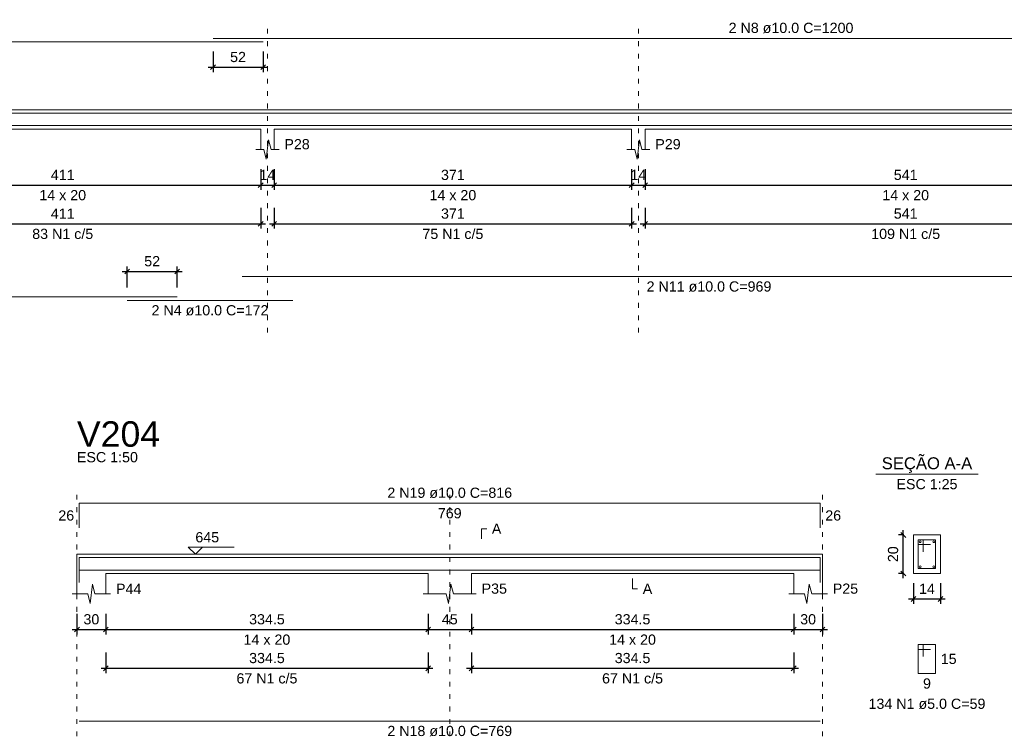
# Model space of a CAD drawing. Header units: millimetres. Extents: x 10906 to 25863, y 1966 to 4861.
# Tile 136 of 163: x 11899 to 11920, y 2949 to 2964. Entities that reach past the tile are written whole.
import ezdxf

# ---------------------------------------------------------------- set-up
doc = ezdxf.new("R2010")
doc.units = ezdxf.units.MM
doc.linetypes.add('DOT2', pattern=[3.175, 0, -3.175])
for name, color, linetype, lineweight in [('Descrição da armadura', 7, 'Continuous', 5), ('DT-Barras na forma', 40, 'Continuous', 5), ('DT-Barras no corte', 5, 'Continuous', 5), ('DT-Barras rebatidas', 40, 'Continuous', 5), ('DT-Cotas', 4, 'Continuous', 5), ('DT-Forma', 5, 'Continuous', 5), ('DT-Pontilhado', 7, 'DOT2', 5), ('DT-Textos', 7, 'Continuous', 5), ('DT-Título', 7, 'Continuous', 20), ('Textos armaduras', 7, 'Continuous', 5)]:
    doc.layers.add(name, color=color, linetype=linetype, lineweight=lineweight)
doc.styles.add('Arial', font='arial.ttf')
doc.styles.get("Standard").update_dxf_attribs({"font": 'arial.ttf'})
doc.dimstyles.new('UM_25.000000', dxfattribs={"dimtxt": 0.18, "dimasz": 0.1, "dimexe": 0.1, "dimexo": 0.2, "dimgap": 0, "dimtad": 1, "dimtih": 1, "dimtoh": 1, "dimdec": 1, "dimlfac": 25, "dimzin": 0, "dimdsep": 46, "dimtxsty": 'Standard', "dimcen": 0.09, "dimdle": 0.1, "dimclrd": 256, "dimclre": 256, "dimclrt": 7, "dimadec": 1, "dimazin": 2, "dimtfac": 1, "dimtdec": 1, "dimtofl": 0, "dimtmove": 0, "dimatfit": 3, "dimfxl": 1, "dimtolj": 1, "dimarcsym": 0})
doc.dimstyles.new('UM_50.000000', dxfattribs={"dimtxt": 0.18, "dimasz": 0.2, "dimexe": 0.2, "dimexo": 0.5, "dimgap": 0, "dimtad": 1, "dimtih": 1, "dimtoh": 1, "dimlfac": 50, "dimzin": 0, "dimdsep": 46, "dimtxsty": 'Standard', "dimcen": 0.09, "dimdle": 0.2, "dimclrd": 256, "dimclre": 256, "dimclrt": 7, "dimazin": 0, "dimtfac": 1, "dimtofl": 0, "dimtmove": 0, "dimatfit": 3, "dimfxl": 1, "dimtolj": 1, "dimtzin": 0, "dimarcsym": 0})

# ---------------------------------------------------------------- blocks, each defined once
blk = doc.blocks.new('_Oblique')
at = {"color": 0, "linetype": 'ByBlock', "lineweight": -2}
blk.add_line((-0.5, -0.5), (0.5, 0.5), dxfattribs=at)
blk = doc.blocks.new('*D883')
at = {"layer": 'Defpoints', "color": 0, "transparency": 16777216}
for p in [(11900.281, 2952.174), (11900.881, 2952.174), (11900.881, 2951.645)]:
    blk.add_point(p, dxfattribs=at)
at = {"layer": 'DT-Cotas', "lineweight": -2, "transparency": 16777216}
for p, q in [((11900.281, 2951.974), (11900.281, 2951.545)), ((11900.881, 2951.974), (11900.881, 2951.545)), ((11900.181, 2951.645), (11900.981, 2951.645))]:
    blk.add_line(p, q, dxfattribs=at)
at = {"layer": 'DT-Cotas', "lineweight": -2, "transparency": 16777216, "xscale": 0.1, "yscale": 0.1, "zscale": 0.1, "rotation": 180}
blk.add_blockref('_Oblique', (11900.281, 2951.645), dxfattribs=at)
at = {"layer": 'DT-Cotas', "lineweight": -2, "transparency": 16777216, "xscale": 0.1, "yscale": 0.1, "zscale": 0.1}
blk.add_blockref('_Oblique', (11900.881, 2951.645), dxfattribs=at)
at = {"layer": 'DT-Cotas', "color": 7, "transparency": 16777216, "insert": (11900.581, 2951.857), "char_height": 0.2118, "attachment_point": 5, "rotation": 0.0057, "style": 'Arial'}
blk.add_mtext('\\A1;30', dxfattribs=at)
blk = doc.blocks.new('*D859')
at = {"layer": 'Defpoints', "color": 0, "transparency": 16777216}
for p in [(11900.881, 2952.174), (11907.571, 2952.174), (11907.571, 2951.645)]:
    blk.add_point(p, dxfattribs=at)
at = {"layer": 'DT-Cotas', "lineweight": -2, "transparency": 16777216}
for p, q in [((11900.881, 2951.974), (11900.881, 2951.545)), ((11907.571, 2951.974), (11907.571, 2951.545)), ((11900.781, 2951.645), (11907.671, 2951.645))]:
    blk.add_line(p, q, dxfattribs=at)
at = {"layer": 'DT-Cotas', "lineweight": -2, "transparency": 16777216, "xscale": 0.1, "yscale": 0.1, "zscale": 0.1, "rotation": 180}
blk.add_blockref('_Oblique', (11900.881, 2951.645), dxfattribs=at)
at = {"layer": 'DT-Cotas', "lineweight": -2, "transparency": 16777216, "xscale": 0.1, "yscale": 0.1, "zscale": 0.1}
blk.add_blockref('_Oblique', (11907.571, 2951.645), dxfattribs=at)
at = {"layer": 'DT-Cotas', "color": 7, "transparency": 16777216, "insert": (11904.226, 2951.857), "char_height": 0.2118, "attachment_point": 5, "rotation": 0.0057, "style": 'Arial'}
blk.add_mtext('\\A1;334.5', dxfattribs=at)
blk = doc.blocks.new('*D860')
at = {"layer": 'Defpoints', "color": 0, "transparency": 16777216}
for p in [(11907.571, 2952.174), (11908.471, 2952.174), (11908.471, 2951.645)]:
    blk.add_point(p, dxfattribs=at)
at = {"layer": 'DT-Cotas', "lineweight": -2, "transparency": 16777216}
for p, q in [((11907.571, 2951.974), (11907.571, 2951.545)), ((11908.471, 2951.974), (11908.471, 2951.545)), ((11907.471, 2951.645), (11908.571, 2951.645))]:
    blk.add_line(p, q, dxfattribs=at)
at = {"layer": 'DT-Cotas', "lineweight": -2, "transparency": 16777216, "xscale": 0.1, "yscale": 0.1, "zscale": 0.1, "rotation": 180}
blk.add_blockref('_Oblique', (11907.571, 2951.645), dxfattribs=at)
at = {"layer": 'DT-Cotas', "lineweight": -2, "transparency": 16777216, "xscale": 0.1, "yscale": 0.1, "zscale": 0.1}
blk.add_blockref('_Oblique', (11908.471, 2951.645), dxfattribs=at)
at = {"layer": 'DT-Cotas', "color": 7, "transparency": 16777216, "insert": (11908.021, 2951.857), "char_height": 0.2118, "attachment_point": 5, "rotation": 0.0057, "style": 'Arial'}
blk.add_mtext('\\A1;45', dxfattribs=at)
blk = doc.blocks.new('*D861')
at = {"layer": 'Defpoints', "color": 0, "transparency": 16777216}
for p in [(11908.471, 2952.174), (11915.161, 2952.174), (11915.161, 2951.645)]:
    blk.add_point(p, dxfattribs=at)
at = {"layer": 'DT-Cotas', "lineweight": -2, "transparency": 16777216}
for p, q in [((11908.471, 2951.974), (11908.471, 2951.545)), ((11915.161, 2951.974), (11915.161, 2951.545)), ((11908.371, 2951.645), (11915.261, 2951.645))]:
    blk.add_line(p, q, dxfattribs=at)
at = {"layer": 'DT-Cotas', "lineweight": -2, "transparency": 16777216, "xscale": 0.1, "yscale": 0.1, "zscale": 0.1, "rotation": 180}
blk.add_blockref('_Oblique', (11908.471, 2951.645), dxfattribs=at)
at = {"layer": 'DT-Cotas', "lineweight": -2, "transparency": 16777216, "xscale": 0.1, "yscale": 0.1, "zscale": 0.1}
blk.add_blockref('_Oblique', (11915.161, 2951.645), dxfattribs=at)
at = {"layer": 'DT-Cotas', "color": 7, "transparency": 16777216, "insert": (11911.816, 2951.857), "char_height": 0.2118, "attachment_point": 5, "rotation": 0.0057, "style": 'Arial'}
blk.add_mtext('\\A1;334.5', dxfattribs=at)
blk = doc.blocks.new('*D862')
at = {"layer": 'Defpoints', "color": 0, "transparency": 16777216}
for p in [(11915.161, 2952.174), (11915.761, 2952.174), (11915.761, 2951.645)]:
    blk.add_point(p, dxfattribs=at)
at = {"layer": 'DT-Cotas', "lineweight": -2, "transparency": 16777216}
for p, q in [((11915.161, 2951.974), (11915.161, 2951.545)), ((11915.761, 2951.974), (11915.761, 2951.545)), ((11915.061, 2951.645), (11915.861, 2951.645))]:
    blk.add_line(p, q, dxfattribs=at)
at = {"layer": 'DT-Cotas', "lineweight": -2, "transparency": 16777216, "xscale": 0.1, "yscale": 0.1, "zscale": 0.1, "rotation": 180}
blk.add_blockref('_Oblique', (11915.161, 2951.645), dxfattribs=at)
at = {"layer": 'DT-Cotas', "lineweight": -2, "transparency": 16777216, "xscale": 0.1, "yscale": 0.1, "zscale": 0.1}
blk.add_blockref('_Oblique', (11915.761, 2951.645), dxfattribs=at)
at = {"layer": 'DT-Cotas', "color": 7, "transparency": 16777216, "insert": (11915.461, 2951.857), "char_height": 0.2118, "attachment_point": 5, "rotation": 0.0057, "style": 'Arial'}
blk.add_mtext('\\A1;30', dxfattribs=at)
blk = doc.blocks.new('*D863')
at = {"layer": 'Defpoints', "color": 0, "transparency": 16777216}
for p in [(11900.881, 2951.37), (11907.571, 2951.37), (11907.571, 2950.84)]:
    blk.add_point(p, dxfattribs=at)
at = {"layer": 'DT-Cotas', "lineweight": -2, "transparency": 16777216}
for p, q in [((11900.881, 2951.17), (11900.881, 2950.74)), ((11907.571, 2951.17), (11907.571, 2950.74)), ((11900.781, 2950.84), (11907.671, 2950.84))]:
    blk.add_line(p, q, dxfattribs=at)
at = {"layer": 'DT-Cotas', "lineweight": -2, "transparency": 16777216, "xscale": 0.1, "yscale": 0.1, "zscale": 0.1, "rotation": 180}
blk.add_blockref('_Oblique', (11900.881, 2950.84), dxfattribs=at)
at = {"layer": 'DT-Cotas', "lineweight": -2, "transparency": 16777216, "xscale": 0.1, "yscale": 0.1, "zscale": 0.1}
blk.add_blockref('_Oblique', (11907.571, 2950.84), dxfattribs=at)
at = {"layer": 'DT-Cotas', "color": 7, "transparency": 16777216, "insert": (11904.226, 2951.052), "char_height": 0.2118, "attachment_point": 5, "rotation": 0.0057, "style": 'Arial'}
blk.add_mtext('\\A1;334.5', dxfattribs=at)
blk = doc.blocks.new('*D864')
at = {"layer": 'Defpoints', "color": 0, "transparency": 16777216}
for p in [(11908.471, 2951.37), (11915.161, 2951.37), (11915.161, 2950.84)]:
    blk.add_point(p, dxfattribs=at)
at = {"layer": 'DT-Cotas', "lineweight": -2, "transparency": 16777216}
for p, q in [((11908.471, 2951.17), (11908.471, 2950.74)), ((11915.161, 2951.17), (11915.161, 2950.74)), ((11908.371, 2950.84), (11915.261, 2950.84))]:
    blk.add_line(p, q, dxfattribs=at)
at = {"layer": 'DT-Cotas', "lineweight": -2, "transparency": 16777216, "xscale": 0.1, "yscale": 0.1, "zscale": 0.1, "rotation": 180}
blk.add_blockref('_Oblique', (11908.471, 2950.84), dxfattribs=at)
at = {"layer": 'DT-Cotas', "lineweight": -2, "transparency": 16777216, "xscale": 0.1, "yscale": 0.1, "zscale": 0.1}
blk.add_blockref('_Oblique', (11915.161, 2950.84), dxfattribs=at)
at = {"layer": 'DT-Cotas', "color": 7, "transparency": 16777216, "insert": (11911.816, 2951.052), "char_height": 0.2118, "attachment_point": 5, "rotation": 0.0057, "style": 'Arial'}
blk.add_mtext('\\A1;334.5', dxfattribs=at)
blk = doc.blocks.new('*D865')
at = {"layer": 'Defpoints', "color": 0, "transparency": 16777216}
for p in [(11917.437, 2953.61), (11917.648, 2953.61), (11917.648, 2952.81)]:
    blk.add_point(p, dxfattribs=at)
at = {"layer": 'DT-Cotas', "lineweight": -2, "transparency": 16777216}
for p, q in [((11917.437, 2952.71), (11917.437, 2953.71)), ((11917.448, 2953.61), (11917.337, 2953.61)), ((11917.448, 2952.81), (11917.337, 2952.81))]:
    blk.add_line(p, q, dxfattribs=at)
at = {"layer": 'DT-Cotas', "lineweight": -2, "transparency": 16777216, "xscale": 0.1, "yscale": 0.1, "zscale": 0.1}
for p, rotation in [((11917.437, 2953.61), 90), ((11917.437, 2952.81), 270)]:
    blk.add_blockref('_Oblique', p, dxfattribs=dict(at, rotation=rotation))
at = {"layer": 'DT-Cotas', "color": 7, "transparency": 16777216, "insert": (11917.225, 2953.21), "char_height": 0.2118, "attachment_point": 5, "rotation": 90, "style": 'Arial'}
blk.add_mtext('\\A1;20', dxfattribs=at)
blk = doc.blocks.new('*D866')
at = {"layer": 'Defpoints', "color": 0, "transparency": 16777216}
for p in [(11917.648, 2952.81), (11918.208, 2952.81), (11918.208, 2952.28)]:
    blk.add_point(p, dxfattribs=at)
at = {"layer": 'DT-Cotas', "lineweight": -2, "transparency": 16777216}
for p, q in [((11917.648, 2952.61), (11917.648, 2952.18)), ((11918.208, 2952.61), (11918.208, 2952.18)), ((11917.548, 2952.28), (11918.308, 2952.28))]:
    blk.add_line(p, q, dxfattribs=at)
at = {"layer": 'DT-Cotas', "lineweight": -2, "transparency": 16777216, "xscale": 0.1, "yscale": 0.1, "zscale": 0.1, "rotation": 180}
blk.add_blockref('_Oblique', (11917.648, 2952.28), dxfattribs=at)
at = {"layer": 'DT-Cotas', "lineweight": -2, "transparency": 16777216, "xscale": 0.1, "yscale": 0.1, "zscale": 0.1}
blk.add_blockref('_Oblique', (11918.208, 2952.28), dxfattribs=at)
at = {"layer": 'DT-Cotas', "color": 7, "transparency": 16777216, "insert": (11917.928, 2952.492), "char_height": 0.2118, "attachment_point": 5, "rotation": 0.0057, "style": 'Arial'}
blk.add_mtext('\\A1;14', dxfattribs=at)
blk = doc.blocks.new('*D931')
at = {"layer": 'Defpoints', "color": 0, "transparency": 16777216}
for p in [(11895.876, 2961.406), (11904.096, 2961.406), (11904.096, 2960.877)]:
    blk.add_point(p, dxfattribs=at)
at = {"layer": 'DT-Cotas', "lineweight": -2, "transparency": 16777216}
for p, q in [((11895.876, 2961.206), (11895.876, 2960.777)), ((11904.096, 2961.206), (11904.096, 2960.777)), ((11895.776, 2960.877), (11904.196, 2960.877))]:
    blk.add_line(p, q, dxfattribs=at)
at = {"layer": 'DT-Cotas', "lineweight": -2, "transparency": 16777216, "xscale": 0.1, "yscale": 0.1, "zscale": 0.1, "rotation": 180}
blk.add_blockref('_Oblique', (11895.876, 2960.877), dxfattribs=at)
at = {"layer": 'DT-Cotas', "lineweight": -2, "transparency": 16777216, "xscale": 0.1, "yscale": 0.1, "zscale": 0.1}
blk.add_blockref('_Oblique', (11904.096, 2960.877), dxfattribs=at)
at = {"layer": 'DT-Cotas', "color": 7, "transparency": 16777216, "insert": (11899.986, 2961.088), "char_height": 0.2118, "attachment_point": 5, "rotation": 0.0057, "style": 'Arial'}
blk.add_mtext('\\A1;411', dxfattribs=at)
blk = doc.blocks.new('*D932')
at = {"layer": 'Defpoints', "color": 0, "transparency": 16777216}
for p in [(11904.096, 2961.406), (11904.376, 2961.406), (11904.376, 2960.877)]:
    blk.add_point(p, dxfattribs=at)
at = {"layer": 'DT-Cotas', "lineweight": -2, "transparency": 16777216}
for p, q in [((11904.096, 2961.206), (11904.096, 2960.777)), ((11904.376, 2961.206), (11904.376, 2960.777)), ((11903.996, 2960.877), (11904.476, 2960.877))]:
    blk.add_line(p, q, dxfattribs=at)
at = {"layer": 'DT-Cotas', "lineweight": -2, "transparency": 16777216, "xscale": 0.1, "yscale": 0.1, "zscale": 0.1, "rotation": 180}
blk.add_blockref('_Oblique', (11904.096, 2960.877), dxfattribs=at)
at = {"layer": 'DT-Cotas', "lineweight": -2, "transparency": 16777216, "xscale": 0.1, "yscale": 0.1, "zscale": 0.1}
blk.add_blockref('_Oblique', (11904.376, 2960.877), dxfattribs=at)
at = {"layer": 'DT-Cotas', "color": 7, "transparency": 16777216, "insert": (11904.236, 2961.088), "char_height": 0.2118, "attachment_point": 5, "rotation": 0.0057, "style": 'Arial'}
blk.add_mtext('\\A1;14', dxfattribs=at)
blk = doc.blocks.new('*D933')
at = {"layer": 'Defpoints', "color": 0, "transparency": 16777216}
for p in [(11904.376, 2961.406), (11911.796, 2961.406), (11911.796, 2960.877)]:
    blk.add_point(p, dxfattribs=at)
at = {"layer": 'DT-Cotas', "lineweight": -2, "transparency": 16777216}
for p, q in [((11904.376, 2961.206), (11904.376, 2960.777)), ((11911.796, 2961.206), (11911.796, 2960.777)), ((11904.276, 2960.877), (11911.896, 2960.877))]:
    blk.add_line(p, q, dxfattribs=at)
at = {"layer": 'DT-Cotas', "lineweight": -2, "transparency": 16777216, "xscale": 0.1, "yscale": 0.1, "zscale": 0.1, "rotation": 180}
blk.add_blockref('_Oblique', (11904.376, 2960.877), dxfattribs=at)
at = {"layer": 'DT-Cotas', "lineweight": -2, "transparency": 16777216, "xscale": 0.1, "yscale": 0.1, "zscale": 0.1}
blk.add_blockref('_Oblique', (11911.796, 2960.877), dxfattribs=at)
at = {"layer": 'DT-Cotas', "color": 7, "transparency": 16777216, "insert": (11908.086, 2961.088), "char_height": 0.2118, "attachment_point": 5, "rotation": 0.0057, "style": 'Arial'}
blk.add_mtext('\\A1;371', dxfattribs=at)
blk = doc.blocks.new('*D934')
at = {"layer": 'Defpoints', "color": 0, "transparency": 16777216}
for p in [(11911.796, 2961.406), (11912.076, 2961.406), (11912.076, 2960.877)]:
    blk.add_point(p, dxfattribs=at)
at = {"layer": 'DT-Cotas', "lineweight": -2, "transparency": 16777216}
for p, q in [((11911.796, 2961.206), (11911.796, 2960.777)), ((11912.076, 2961.206), (11912.076, 2960.777)), ((11911.696, 2960.877), (11912.176, 2960.877))]:
    blk.add_line(p, q, dxfattribs=at)
at = {"layer": 'DT-Cotas', "lineweight": -2, "transparency": 16777216, "xscale": 0.1, "yscale": 0.1, "zscale": 0.1, "rotation": 180}
blk.add_blockref('_Oblique', (11911.796, 2960.877), dxfattribs=at)
at = {"layer": 'DT-Cotas', "lineweight": -2, "transparency": 16777216, "xscale": 0.1, "yscale": 0.1, "zscale": 0.1}
blk.add_blockref('_Oblique', (11912.076, 2960.877), dxfattribs=at)
at = {"layer": 'DT-Cotas', "color": 7, "transparency": 16777216, "insert": (11911.936, 2961.088), "char_height": 0.2118, "attachment_point": 5, "rotation": 0.0057, "style": 'Arial'}
blk.add_mtext('\\A1;14', dxfattribs=at)
blk = doc.blocks.new('*D935')
at = {"layer": 'Defpoints', "color": 0, "transparency": 16777216}
for p in [(11912.076, 2961.406), (11922.896, 2961.406), (11922.896, 2960.877)]:
    blk.add_point(p, dxfattribs=at)
at = {"layer": 'DT-Cotas', "lineweight": -2, "transparency": 16777216}
for p, q in [((11912.076, 2961.206), (11912.076, 2960.777)), ((11922.896, 2961.206), (11922.896, 2960.777)), ((11911.976, 2960.877), (11922.996, 2960.877))]:
    blk.add_line(p, q, dxfattribs=at)
at = {"layer": 'DT-Cotas', "lineweight": -2, "transparency": 16777216, "xscale": 0.1, "yscale": 0.1, "zscale": 0.1, "rotation": 180}
blk.add_blockref('_Oblique', (11912.076, 2960.877), dxfattribs=at)
at = {"layer": 'DT-Cotas', "lineweight": -2, "transparency": 16777216, "xscale": 0.1, "yscale": 0.1, "zscale": 0.1}
blk.add_blockref('_Oblique', (11922.896, 2960.877), dxfattribs=at)
at = {"layer": 'DT-Cotas', "color": 7, "transparency": 16777216, "insert": (11917.486, 2961.088), "char_height": 0.2118, "attachment_point": 5, "rotation": 0.0057, "style": 'Arial'}
blk.add_mtext('\\A1;541', dxfattribs=at)
blk = doc.blocks.new('*D947')
at = {"layer": 'Defpoints', "color": 0, "transparency": 16777216}
for p in [(11895.876, 2960.601), (11904.096, 2960.601), (11904.096, 2960.072)]:
    blk.add_point(p, dxfattribs=at)
at = {"layer": 'DT-Cotas', "lineweight": -2, "transparency": 16777216}
for p, q in [((11895.876, 2960.401), (11895.876, 2959.972)), ((11904.096, 2960.401), (11904.096, 2959.972)), ((11895.776, 2960.072), (11904.196, 2960.072))]:
    blk.add_line(p, q, dxfattribs=at)
at = {"layer": 'DT-Cotas', "lineweight": -2, "transparency": 16777216, "xscale": 0.1, "yscale": 0.1, "zscale": 0.1, "rotation": 180}
blk.add_blockref('_Oblique', (11895.876, 2960.072), dxfattribs=at)
at = {"layer": 'DT-Cotas', "lineweight": -2, "transparency": 16777216, "xscale": 0.1, "yscale": 0.1, "zscale": 0.1}
blk.add_blockref('_Oblique', (11904.096, 2960.072), dxfattribs=at)
at = {"layer": 'DT-Cotas', "color": 7, "transparency": 16777216, "insert": (11899.986, 2960.284), "char_height": 0.2118, "attachment_point": 5, "rotation": 0.0057, "style": 'Arial'}
blk.add_mtext('\\A1;411', dxfattribs=at)
blk = doc.blocks.new('*D948')
at = {"layer": 'Defpoints', "color": 0, "transparency": 16777216}
for p in [(11904.376, 2960.601), (11911.796, 2960.601), (11911.796, 2960.072)]:
    blk.add_point(p, dxfattribs=at)
at = {"layer": 'DT-Cotas', "lineweight": -2, "transparency": 16777216}
for p, q in [((11904.376, 2960.401), (11904.376, 2959.972)), ((11911.796, 2960.401), (11911.796, 2959.972)), ((11904.276, 2960.072), (11911.896, 2960.072))]:
    blk.add_line(p, q, dxfattribs=at)
at = {"layer": 'DT-Cotas', "lineweight": -2, "transparency": 16777216, "xscale": 0.1, "yscale": 0.1, "zscale": 0.1, "rotation": 180}
blk.add_blockref('_Oblique', (11904.376, 2960.072), dxfattribs=at)
at = {"layer": 'DT-Cotas', "lineweight": -2, "transparency": 16777216, "xscale": 0.1, "yscale": 0.1, "zscale": 0.1}
blk.add_blockref('_Oblique', (11911.796, 2960.072), dxfattribs=at)
at = {"layer": 'DT-Cotas', "color": 7, "transparency": 16777216, "insert": (11908.086, 2960.284), "char_height": 0.2118, "attachment_point": 5, "rotation": 0.0057, "style": 'Arial'}
blk.add_mtext('\\A1;371', dxfattribs=at)
blk = doc.blocks.new('*D949')
at = {"layer": 'Defpoints', "color": 0, "transparency": 16777216}
for p in [(11912.076, 2960.601), (11922.896, 2960.601), (11922.896, 2960.072)]:
    blk.add_point(p, dxfattribs=at)
at = {"layer": 'DT-Cotas', "lineweight": -2, "transparency": 16777216}
for p, q in [((11912.076, 2960.401), (11912.076, 2959.972)), ((11922.896, 2960.401), (11922.896, 2959.972)), ((11911.976, 2960.072), (11922.996, 2960.072))]:
    blk.add_line(p, q, dxfattribs=at)
at = {"layer": 'DT-Cotas', "lineweight": -2, "transparency": 16777216, "xscale": 0.1, "yscale": 0.1, "zscale": 0.1, "rotation": 180}
blk.add_blockref('_Oblique', (11912.076, 2960.072), dxfattribs=at)
at = {"layer": 'DT-Cotas', "lineweight": -2, "transparency": 16777216, "xscale": 0.1, "yscale": 0.1, "zscale": 0.1}
blk.add_blockref('_Oblique', (11922.896, 2960.072), dxfattribs=at)
at = {"layer": 'DT-Cotas', "color": 7, "transparency": 16777216, "insert": (11917.486, 2960.284), "char_height": 0.2118, "attachment_point": 5, "rotation": 0.0057, "style": 'Arial'}
blk.add_mtext('\\A1;541', dxfattribs=at)
blk = doc.blocks.new('*D954')
at = {"layer": 'Defpoints', "color": 0, "transparency": 16777216}
for p in [(11902.363, 2959.083), (11901.323, 2958.553), (11902.363, 2958.553)]:
    blk.add_point(p, dxfattribs=at)
at = {"layer": 'DT-Cotas', "lineweight": -2, "transparency": 16777216}
for p, q in [((11901.223, 2959.083), (11902.463, 2959.083)), ((11901.323, 2958.753), (11901.323, 2959.183)), ((11902.363, 2958.753), (11902.363, 2959.183))]:
    blk.add_line(p, q, dxfattribs=at)
at = {"layer": 'DT-Cotas', "lineweight": -2, "transparency": 16777216, "xscale": 0.1, "yscale": 0.1, "zscale": 0.1, "rotation": 180}
blk.add_blockref('_Oblique', (11901.323, 2959.083), dxfattribs=at)
at = {"layer": 'DT-Cotas', "lineweight": -2, "transparency": 16777216, "xscale": 0.1, "yscale": 0.1, "zscale": 0.1}
blk.add_blockref('_Oblique', (11902.363, 2959.083), dxfattribs=at)
at = {"layer": 'DT-Cotas', "color": 7, "transparency": 16777216, "insert": (11901.843, 2959.295), "char_height": 0.2118, "attachment_point": 5, "rotation": 0.0057, "style": 'Arial'}
blk.add_mtext('\\A1;52', dxfattribs=at)
blk = doc.blocks.new('*D955')
at = {"layer": 'Defpoints', "color": 0, "transparency": 16777216}
for p in [(11903.106, 2963.854), (11904.146, 2963.854), (11904.146, 2963.325)]:
    blk.add_point(p, dxfattribs=at)
at = {"layer": 'DT-Cotas', "lineweight": -2, "transparency": 16777216}
for p, q in [((11903.106, 2963.654), (11903.106, 2963.225)), ((11904.146, 2963.654), (11904.146, 2963.225)), ((11903.006, 2963.325), (11904.246, 2963.325))]:
    blk.add_line(p, q, dxfattribs=at)
at = {"layer": 'DT-Cotas', "lineweight": -2, "transparency": 16777216, "xscale": 0.1, "yscale": 0.1, "zscale": 0.1, "rotation": 180}
blk.add_blockref('_Oblique', (11903.106, 2963.325), dxfattribs=at)
at = {"layer": 'DT-Cotas', "lineweight": -2, "transparency": 16777216, "xscale": 0.1, "yscale": 0.1, "zscale": 0.1}
blk.add_blockref('_Oblique', (11904.146, 2963.325), dxfattribs=at)
at = {"layer": 'DT-Cotas', "color": 7, "transparency": 16777216, "insert": (11903.626, 2963.536), "char_height": 0.2118, "attachment_point": 5, "rotation": 0.0057, "style": 'Arial'}
blk.add_mtext('\\A1;52', dxfattribs=at)

msp = doc.modelspace()

# ---------------------------------------------------------------- linework, layer by layer
at = {"layer": 'DT-Barras na forma'}
for p, q in [((11917.84848, 2953.50974), (11917.74848, 2953.50974)), ((11917.74848, 2953.50974), (11917.74848, 2952.90974)), ((11918.10848, 2953.50974), (11917.74848, 2953.50974)), ((11917.74848, 2953.50974), (11917.74848, 2953.40974)), ((11917.84848, 2953.25974), (11917.84848, 2953.50974)), ((11918.10848, 2952.90974), (11918.10848, 2953.50974)), ((11917.74848, 2953.40974), (11917.99848, 2953.40974)), ((11917.74848, 2952.90974), (11918.10848, 2952.90974))]:
    msp.add_line(p, q, dxfattribs=at)
for points in [[(11880.34626, 2962.17139), (11880.34626, 2962.37154), (11904.14612, 2962.37154)], [(11903.10612, 2962.37154), (11927.10612, 2962.37154)], [(11880.34626, 2962.11154), (11902.36341, 2962.11154)], [(11901.32341, 2962.11154), (11904.76341, 2962.11154)], [(11903.70912, 2962.11154), (11923.09626, 2962.11154)], [(11900.3309, 2952.62479), (11900.3309, 2953.13974), (11915.7109, 2953.13974), (11915.7109, 2952.62479)], [(11900.3309, 2952.87974), (11915.7109, 2952.87974)]]:
    msp.add_lwpolyline(points, dxfattribs=at)
at = {"layer": 'DT-Barras no corte'}
for centre in [(11917.78848, 2953.46974), (11918.06848, 2953.46974), (11917.78848, 2952.94974), (11918.06848, 2952.94974)]:
    msp.add_circle(centre, 0.02, dxfattribs=at)
at = {"layer": 'DT-Barras rebatidas'}
for p, q in [((11903.10612, 2963.92474), (11927.10612, 2963.92474)), ((11880.34626, 2963.85414), (11904.14612, 2963.85414)), ((11903.70912, 2958.9769), (11923.09626, 2958.9769)), ((11880.34626, 2958.5533), (11902.36341, 2958.5533)), ((11901.32341, 2958.4827), (11904.76341, 2958.4827)), ((11900.3309, 2953.75439), (11900.3309, 2954.26934)), ((11900.3309, 2954.26934), (11915.7109, 2954.26934)), ((11915.7109, 2954.26934), (11915.7109, 2953.75439)), ((11917.84848, 2951.33304), (11917.74848, 2951.33304)), ((11917.74848, 2951.33304), (11917.74848, 2950.73304)), ((11918.10848, 2951.33304), (11917.74848, 2951.33304)), ((11917.74848, 2951.33304), (11917.74848, 2951.23304)), ((11917.84848, 2951.08304), (11917.84848, 2951.33304)), ((11918.10848, 2950.73304), (11918.10848, 2951.33304)), ((11917.74848, 2951.23304), (11917.99848, 2951.23304)), ((11917.74848, 2950.73304), (11918.10848, 2950.73304)), ((11900.3309, 2949.7451), (11915.7109, 2949.7451))]:
    msp.add_line(p, q, dxfattribs=at)
at = {"layer": 'DT-Forma'}
for p, q in [((11895.87626, 2962.44154), (11904.09626, 2962.44154)), ((11904.09626, 2962.44154), (11904.37626, 2962.44154)), ((11904.37626, 2962.44154), (11911.79626, 2962.44154)), ((11911.79626, 2962.44154), (11912.07626, 2962.44154)), ((11912.07626, 2962.44154), (11922.89626, 2962.44154)), ((11895.87626, 2962.04154), (11904.09626, 2962.04154)), ((11904.09626, 2962.04154), (11904.09626, 2961.61794)), ((11904.37626, 2961.61794), (11904.37626, 2962.04154)), ((11904.37626, 2962.04154), (11911.79626, 2962.04154)), ((11911.79626, 2962.04154), (11911.79626, 2961.61794)), ((11912.07626, 2961.61794), (11912.07626, 2962.04154)), ((11912.07626, 2962.04154), (11922.89626, 2962.04154)), ((11904.21126, 2961.41794), (11904.26126, 2961.81794)), ((11904.26126, 2961.81794), (11904.31126, 2961.61794)), ((11911.91126, 2961.41794), (11911.96126, 2961.81794)), ((11911.96126, 2961.81794), (11912.01126, 2961.61794)), ((11903.99626, 2961.61794), (11904.16126, 2961.61794)), ((11904.16126, 2961.61794), (11904.21126, 2961.41794)), ((11904.31126, 2961.61794), (11904.47626, 2961.61794)), ((11911.69626, 2961.61794), (11911.86126, 2961.61794)), ((11911.86126, 2961.61794), (11911.91126, 2961.41794)), ((11912.01126, 2961.61794), (11912.17626, 2961.61794)), ((11918.20848, 2953.60974), (11917.64848, 2953.60974)), ((11917.64848, 2953.60974), (11917.64848, 2953.60974)), ((11917.64848, 2953.60974), (11917.64848, 2952.80974)), ((11918.20848, 2952.80974), (11918.20848, 2953.60974)), ((11918.20848, 2953.60974), (11918.20848, 2953.60974)), ((11900.2809, 2953.20974), (11900.8809, 2953.20974)), ((11900.8809, 2953.20974), (11907.5709, 2953.20974)), ((11907.5709, 2953.20974), (11908.4709, 2953.20974)), ((11908.4709, 2953.20974), (11915.1609, 2953.20974)), ((11915.1609, 2953.20974), (11915.7609, 2953.20974)), ((11900.2809, 2952.80974), (11900.2809, 2952.38614)), ((11900.8809, 2952.38614), (11900.8809, 2952.80974)), ((11900.8809, 2952.80974), (11907.5709, 2952.80974)), ((11907.5709, 2952.80974), (11907.5709, 2952.38614)), ((11908.4709, 2952.38614), (11908.4709, 2952.80974)), ((11908.4709, 2952.80974), (11915.1609, 2952.80974)), ((11915.1609, 2952.80974), (11915.1609, 2952.38614)), ((11915.7609, 2952.38614), (11915.7609, 2952.80974)), ((11917.64848, 2952.80974), (11918.20848, 2952.80974)), ((11917.64848, 2952.80974), (11917.64848, 2952.80974)), ((11918.20848, 2952.80974), (11918.20848, 2952.80974)), ((11900.5559, 2952.18614), (11900.6059, 2952.58614)), ((11900.6059, 2952.58614), (11900.6559, 2952.38614)), ((11907.9959, 2952.18614), (11908.0459, 2952.58614)), ((11908.0459, 2952.58614), (11908.0959, 2952.38614)), ((11915.4359, 2952.18614), (11915.4859, 2952.58614)), ((11915.4859, 2952.58614), (11915.5359, 2952.38614)), ((11900.1809, 2952.38614), (11900.5059, 2952.38614)), ((11900.5059, 2952.38614), (11900.5559, 2952.18614)), ((11900.6559, 2952.38614), (11900.9809, 2952.38614)), ((11907.4709, 2952.38614), (11907.9459, 2952.38614)), ((11907.9459, 2952.38614), (11907.9959, 2952.18614)), ((11908.0959, 2952.38614), (11908.5709, 2952.38614)), ((11915.0609, 2952.38614), (11915.3859, 2952.38614)), ((11915.3859, 2952.38614), (11915.4359, 2952.18614)), ((11915.5359, 2952.38614), (11915.8609, 2952.38614))]:
    msp.add_line(p, q, dxfattribs=at)
at = {"layer": 'DT-Forma', "linetype": 'Continuous'}
for p, q in [((11900.2809, 2952.80974), (11900.2809, 2953.20974)), ((11915.7609, 2953.20974), (11915.7609, 2952.80974))]:
    msp.add_line(p, q, dxfattribs=at)
at = {"layer": 'DT-Pontilhado', "ltscale": 0.05}
for p, q in [((11904.23626, 2957.812), (11904.23626, 2964.13654)), ((11911.93626, 2957.812), (11911.93626, 2964.13654)), ((11900.2809, 2949.4274), (11900.2809, 2954.48114)), ((11908.0209, 2949.4274), (11908.0209, 2954.48114)), ((11915.7609, 2949.4274), (11915.7609, 2954.48114))]:
    msp.add_line(p, q, dxfattribs=at)
at = {"layer": 'DT-Textos'}
msp.add_line((11916.86948, 2954.87464), (11918.98748, 2954.87464), dxfattribs=at)
for points in [[(11908.6827, 2953.52744), (11908.6827, 2953.73924), (11908.7886, 2953.73924)], [(11902.8879, 2953.358), (11902.73964, 2953.20974), (11902.59138, 2953.358), (11903.54448, 2953.358)], [(11911.8159, 2952.70384), (11911.8159, 2952.49204), (11911.9218, 2952.49204)]]:
    msp.add_lwpolyline(points, dxfattribs=at)

# ---------------------------------------------------------------- texts
at = {"layer": 'Descrição da armadura', "linetype": 'Continuous', "char_height": 0.2118, "attachment_point": 8, "line_spacing_factor": 0.798, "style": 'Arial'}
for s, insert, width in [('2 N8 ø10.0 C=1200', (11915.10612, 2964.03064), 5.1946527), ('83 N1 c/5', (11899.98626, 2959.7541), 2.5393891), ('75 N1 c/5', (11908.08626, 2959.7541), 2.5393891), ('109 N1 c/5', (11917.48626, 2959.7541), 2.8693417), ('2 N11 ø10.0 C=969', (11913.40269, 2958.6592), 5.1946527), ('2 N4 ø10.0 C=172', (11903.04341, 2958.165), 4.8647001), ('2 N19 ø10.0 C=816', (11908.0209, 2954.37524), 5.1946527), ('67 N1 c/5', (11904.2259, 2950.5223), 2.5393891), ('67 N1 c/5', (11911.8159, 2950.5223), 2.5393891), ('2 N18 ø10.0 C=769', (11908.0209, 2949.4274), 5.1946527)]:
    msp.add_mtext(s, dxfattribs=dict(at, insert=insert, width=width))
at = {"layer": 'Descrição da armadura', "color": 7, "linetype": 'Continuous', "insert": (11917.92848, 2949.99174), "char_height": 0.2118, "width": 4.8647001, "attachment_point": 8, "line_spacing_factor": 0.798, "style": 'Arial'}
msp.add_mtext('134 N1 ø5.0 C=59', dxfattribs=at)
at = {"layer": 'DT-Textos', "line_spacing_factor": 0.798, "style": 'Arial'}
for s, insert, char_height, width, attachment_point in [('P28', (11904.58806, 2961.61794), 0.2118, 1.062146, 7), ('P29', (11912.28806, 2961.61794), 0.2118, 1.062146, 7), ('14 x 20', (11899.98626, 2960.55894), 0.2118, 1.9581494, 8), ('14 x 20', (11908.08626, 2960.55894), 0.2118, 1.9581494, 8), ('14 x 20', (11917.48626, 2960.55894), 0.2118, 1.9581494, 8), ('ESC 1:50', (11900.2809, 2955.11654), 0.2118, 2.5550964, 7), ('SEÇÃO A-A', (11917.92841, 2954.89945), 0.2471, 3.2508545, 8), ('ESC 1:25', (11917.92848, 2954.55694), 0.2118, 2.5550964, 8), ('A', (11908.8945, 2953.63334), 0.2118, 0.398159, 7), ('645', (11902.73964, 2953.45331), 0.2118, 0.9959804, 7), ('P44', (11901.0927, 2952.38614), 0.2118, 1.062146, 7), ('P35', (11908.6827, 2952.38614), 0.2118, 1.062146, 7), ('A', (11912.0277, 2952.38614), 0.2118, 0.398159, 7), ('P25', (11915.9727, 2952.38614), 0.2118, 1.062146, 7), ('14 x 20', (11904.2259, 2951.32714), 0.2118, 1.9581494, 8), ('14 x 20', (11911.8159, 2951.32714), 0.2118, 1.9581494, 8)]:
    msp.add_mtext(s, dxfattribs=dict(at, insert=insert, char_height=char_height, width=width, attachment_point=attachment_point))
at = {"layer": 'DT-Título', "insert": (11900.2809, 2955.43424), "char_height": 0.5295, "width": 3.4853486, "attachment_point": 7, "line_spacing_factor": 0.798, "style": 'Arial'}
msp.add_mtext('V204', dxfattribs=at)
at = {"layer": 'Textos armaduras', "linetype": 'Continuous', "char_height": 0.2118, "attachment_point": 7, "line_spacing_factor": 0.798, "style": 'Arial'}
for s, insert, width in [('26', (11899.89505, 2953.90596), 0.6599051), ('769', (11907.77343, 2953.95164), 0.9898577), ('26', (11915.8168, 2953.90596), 0.6599051)]:
    msp.add_mtext(s, dxfattribs=dict(at, insert=insert, width=width))
at = {"layer": 'Textos armaduras', "color": 7, "linetype": 'Continuous', "char_height": 0.2118, "attachment_point": 7, "line_spacing_factor": 0.798, "style": 'Arial'}
for s, insert, width in [('15', (11918.21438, 2950.92714), 0.6599051), ('9', (11917.84599, 2950.41534), 0.3299526)]:
    msp.add_mtext(s, dxfattribs=dict(at, insert=insert, width=width))

# ---------------------------------------------------------------- dimensions: what is measured, and where the dimension line sits
at = {"layer": 'DT-Cotas'}
for base, p1, p2, dimstyle, override, picture, middle in [((11904.14612, 2963.32464), (11903.10612, 2963.85414), (11904.14612, 2963.85414), 'UM_50.000000', {"dimtxt": 0.2118, "dimasz": 0.1, "dimexe": 0.1, "dimexo": 0.2, "dimtad": 1, "dimtih": 0, "dimtoh": 0, "dimdec": 1, "dimlfac": 50, "dimzin": 8, "dimtxsty": 'Arial', "dimblk": 'Oblique', "dimblk1": 'Oblique', "dimblk2": 'Oblique', "dimsah": 1, "dimdle": 0.1, "dimse1": 0, "dimse2": 0, "dimclrt": 7, "dimadec": 1, "dimazin": 3, "dimtmove": 2, "dimldrblk": 'Oblique'}, '*D955', (11903.62612, 2963.53644)), ((11904.09626, 2960.87664), (11895.87626, 2961.40614), (11904.09626, 2961.40614), 'UM_50.000000', {"dimtxt": 0.2118, "dimasz": 0.1, "dimexe": 0.1, "dimexo": 0.2, "dimtad": 1, "dimtih": 0, "dimtoh": 0, "dimdec": 1, "dimlfac": 50, "dimzin": 8, "dimtxsty": 'Arial', "dimblk": 'Oblique', "dimblk1": 'Oblique', "dimblk2": 'Oblique', "dimsah": 1, "dimdle": 0.1, "dimse1": 0, "dimse2": 0, "dimclrt": 7, "dimadec": 1, "dimazin": 3, "dimtmove": 2, "dimldrblk": 'Oblique'}, '*D931', (11899.98626, 2961.08844)), ((11904.37626, 2960.87664), (11904.09626, 2961.40614), (11904.37626, 2961.40614), 'UM_50.000000', {"dimtxt": 0.2118, "dimasz": 0.1, "dimexe": 0.1, "dimexo": 0.2, "dimtad": 1, "dimtih": 0, "dimtoh": 0, "dimdec": 1, "dimlfac": 50, "dimzin": 8, "dimtxsty": 'Arial', "dimblk": 'Oblique', "dimblk1": 'Oblique', "dimblk2": 'Oblique', "dimsah": 1, "dimdle": 0.1, "dimse1": 0, "dimse2": 0, "dimclrt": 7, "dimadec": 1, "dimazin": 3, "dimtmove": 2, "dimldrblk": 'Oblique'}, '*D932', (11904.23626, 2961.08844)), ((11911.79626, 2960.87664), (11904.37626, 2961.40614), (11911.79626, 2961.40614), 'UM_50.000000', {"dimtxt": 0.2118, "dimasz": 0.1, "dimexe": 0.1, "dimexo": 0.2, "dimtad": 1, "dimtih": 0, "dimtoh": 0, "dimdec": 1, "dimlfac": 50, "dimzin": 8, "dimtxsty": 'Arial', "dimblk": 'Oblique', "dimblk1": 'Oblique', "dimblk2": 'Oblique', "dimsah": 1, "dimdle": 0.1, "dimse1": 0, "dimse2": 0, "dimclrt": 7, "dimadec": 1, "dimazin": 3, "dimtmove": 2, "dimldrblk": 'Oblique'}, '*D933', (11908.08626, 2961.08844)), ((11912.07626, 2960.87664), (11911.79626, 2961.40614), (11912.07626, 2961.40614), 'UM_50.000000', {"dimtxt": 0.2118, "dimasz": 0.1, "dimexe": 0.1, "dimexo": 0.2, "dimtad": 1, "dimtih": 0, "dimtoh": 0, "dimdec": 1, "dimlfac": 50, "dimzin": 8, "dimtxsty": 'Arial', "dimblk": 'Oblique', "dimblk1": 'Oblique', "dimblk2": 'Oblique', "dimsah": 1, "dimdle": 0.1, "dimse1": 0, "dimse2": 0, "dimclrt": 7, "dimadec": 1, "dimazin": 3, "dimtmove": 2, "dimldrblk": 'Oblique'}, '*D934', (11911.93626, 2961.08844)), ((11922.89626, 2960.87664), (11912.07626, 2961.40614), (11922.89626, 2961.40614), 'UM_50.000000', {"dimtxt": 0.2118, "dimasz": 0.1, "dimexe": 0.1, "dimexo": 0.2, "dimtad": 1, "dimtih": 0, "dimtoh": 0, "dimdec": 1, "dimlfac": 50, "dimzin": 8, "dimtxsty": 'Arial', "dimblk": 'Oblique', "dimblk1": 'Oblique', "dimblk2": 'Oblique', "dimsah": 1, "dimdle": 0.1, "dimse1": 0, "dimse2": 0, "dimclrt": 7, "dimadec": 1, "dimazin": 3, "dimtmove": 2, "dimldrblk": 'Oblique'}, '*D935', (11917.48626, 2961.08844)), ((11904.09626, 2960.0718), (11895.87626, 2960.6013), (11904.09626, 2960.6013), 'UM_50.000000', {"dimtxt": 0.2118, "dimasz": 0.1, "dimexe": 0.1, "dimexo": 0.2, "dimtad": 1, "dimtih": 0, "dimtoh": 0, "dimdec": 1, "dimlfac": 50, "dimzin": 8, "dimtxsty": 'Arial', "dimblk": 'Oblique', "dimblk1": 'Oblique', "dimblk2": 'Oblique', "dimsah": 1, "dimdle": 0.1, "dimse1": 0, "dimse2": 0, "dimclrt": 7, "dimadec": 1, "dimazin": 3, "dimtmove": 2, "dimldrblk": 'Oblique'}, '*D947', (11899.98626, 2960.2836)), ((11911.79626, 2960.0718), (11904.37626, 2960.6013), (11911.79626, 2960.6013), 'UM_50.000000', {"dimtxt": 0.2118, "dimasz": 0.1, "dimexe": 0.1, "dimexo": 0.2, "dimtad": 1, "dimtih": 0, "dimtoh": 0, "dimdec": 1, "dimlfac": 50, "dimzin": 8, "dimtxsty": 'Arial', "dimblk": 'Oblique', "dimblk1": 'Oblique', "dimblk2": 'Oblique', "dimsah": 1, "dimdle": 0.1, "dimse1": 0, "dimse2": 0, "dimclrt": 7, "dimadec": 1, "dimazin": 3, "dimtmove": 2, "dimldrblk": 'Oblique'}, '*D948', (11908.08626, 2960.2836)), ((11922.89626, 2960.0718), (11912.07626, 2960.6013), (11922.89626, 2960.6013), 'UM_50.000000', {"dimtxt": 0.2118, "dimasz": 0.1, "dimexe": 0.1, "dimexo": 0.2, "dimtad": 1, "dimtih": 0, "dimtoh": 0, "dimdec": 1, "dimlfac": 50, "dimzin": 8, "dimtxsty": 'Arial', "dimblk": 'Oblique', "dimblk1": 'Oblique', "dimblk2": 'Oblique', "dimsah": 1, "dimdle": 0.1, "dimse1": 0, "dimse2": 0, "dimclrt": 7, "dimadec": 1, "dimazin": 3, "dimtmove": 2, "dimldrblk": 'Oblique'}, '*D949', (11917.48626, 2960.2836)), ((11902.36341, 2959.0828), (11901.32341, 2958.5533), (11902.36341, 2958.5533), 'UM_50.000000', {"dimtxt": 0.2118, "dimasz": 0.1, "dimexe": 0.1, "dimexo": 0.2, "dimtad": 1, "dimtih": 0, "dimtoh": 0, "dimdec": 1, "dimlfac": 50, "dimzin": 8, "dimtxsty": 'Arial', "dimblk": 'Oblique', "dimblk1": 'Oblique', "dimblk2": 'Oblique', "dimsah": 1, "dimdle": 0.1, "dimse1": 0, "dimse2": 0, "dimclrt": 7, "dimadec": 1, "dimazin": 3, "dimtmove": 2, "dimldrblk": 'Oblique'}, '*D954', (11901.84341, 2959.2946)), ((11918.20848, 2952.28024), (11917.64848, 2952.80974), (11918.20848, 2952.80974), 'UM_25.000000', {"dimtxt": 0.2118, "dimasz": 0.1, "dimexe": 0.1, "dimexo": 0.2, "dimtad": 1, "dimtih": 0, "dimtoh": 0, "dimdec": 1, "dimlfac": 25, "dimzin": 8, "dimtxsty": 'Arial', "dimblk": 'Oblique', "dimblk1": 'Oblique', "dimblk2": 'Oblique', "dimsah": 1, "dimdle": 0.1, "dimse1": 0, "dimse2": 0, "dimclrt": 7, "dimadec": 1, "dimazin": 3, "dimtmove": 2, "dimldrblk": 'Oblique'}, '*D866', (11917.92848, 2952.49204)), ((11900.8809, 2951.64484), (11900.2809, 2952.17434), (11900.8809, 2952.17434), 'UM_50.000000', {"dimtxt": 0.2118, "dimasz": 0.1, "dimexe": 0.1, "dimexo": 0.2, "dimtad": 1, "dimtih": 0, "dimtoh": 0, "dimdec": 1, "dimlfac": 50, "dimzin": 8, "dimtxsty": 'Arial', "dimblk": 'Oblique', "dimblk1": 'Oblique', "dimblk2": 'Oblique', "dimsah": 1, "dimdle": 0.1, "dimse1": 0, "dimse2": 0, "dimclrt": 7, "dimadec": 1, "dimazin": 3, "dimtmove": 2, "dimldrblk": 'Oblique'}, '*D883', (11900.5809, 2951.85664)), ((11907.5709, 2951.64484), (11900.8809, 2952.17434), (11907.5709, 2952.17434), 'UM_50.000000', {"dimtxt": 0.2118, "dimasz": 0.1, "dimexe": 0.1, "dimexo": 0.2, "dimtad": 1, "dimtih": 0, "dimtoh": 0, "dimdec": 1, "dimlfac": 50, "dimzin": 8, "dimtxsty": 'Arial', "dimblk": 'Oblique', "dimblk1": 'Oblique', "dimblk2": 'Oblique', "dimsah": 1, "dimdle": 0.1, "dimse1": 0, "dimse2": 0, "dimclrt": 7, "dimadec": 1, "dimazin": 3, "dimtmove": 2, "dimldrblk": 'Oblique'}, '*D859', (11904.2259, 2951.85664)), ((11908.4709, 2951.64484), (11907.5709, 2952.17434), (11908.4709, 2952.17434), 'UM_50.000000', {"dimtxt": 0.2118, "dimasz": 0.1, "dimexe": 0.1, "dimexo": 0.2, "dimtad": 1, "dimtih": 0, "dimtoh": 0, "dimdec": 1, "dimlfac": 50, "dimzin": 8, "dimtxsty": 'Arial', "dimblk": 'Oblique', "dimblk1": 'Oblique', "dimblk2": 'Oblique', "dimsah": 1, "dimdle": 0.1, "dimse1": 0, "dimse2": 0, "dimclrt": 7, "dimadec": 1, "dimazin": 3, "dimtmove": 2, "dimldrblk": 'Oblique'}, '*D860', (11908.0209, 2951.85664)), ((11915.1609, 2951.64484), (11908.4709, 2952.17434), (11915.1609, 2952.17434), 'UM_50.000000', {"dimtxt": 0.2118, "dimasz": 0.1, "dimexe": 0.1, "dimexo": 0.2, "dimtad": 1, "dimtih": 0, "dimtoh": 0, "dimdec": 1, "dimlfac": 50, "dimzin": 8, "dimtxsty": 'Arial', "dimblk": 'Oblique', "dimblk1": 'Oblique', "dimblk2": 'Oblique', "dimsah": 1, "dimdle": 0.1, "dimse1": 0, "dimse2": 0, "dimclrt": 7, "dimadec": 1, "dimazin": 3, "dimtmove": 2, "dimldrblk": 'Oblique'}, '*D861', (11911.8159, 2951.85664)), ((11915.7609, 2951.64484), (11915.1609, 2952.17434), (11915.7609, 2952.17434), 'UM_50.000000', {"dimtxt": 0.2118, "dimasz": 0.1, "dimexe": 0.1, "dimexo": 0.2, "dimtad": 1, "dimtih": 0, "dimtoh": 0, "dimdec": 1, "dimlfac": 50, "dimzin": 8, "dimtxsty": 'Arial', "dimblk": 'Oblique', "dimblk1": 'Oblique', "dimblk2": 'Oblique', "dimsah": 1, "dimdle": 0.1, "dimse1": 0, "dimse2": 0, "dimclrt": 7, "dimadec": 1, "dimazin": 3, "dimtmove": 2, "dimldrblk": 'Oblique'}, '*D862', (11915.4609, 2951.85664)), ((11907.5709, 2950.84), (11900.8809, 2951.3695), (11907.5709, 2951.3695), 'UM_50.000000', {"dimtxt": 0.2118, "dimasz": 0.1, "dimexe": 0.1, "dimexo": 0.2, "dimtad": 1, "dimtih": 0, "dimtoh": 0, "dimdec": 1, "dimlfac": 50, "dimzin": 8, "dimtxsty": 'Arial', "dimblk": 'Oblique', "dimblk1": 'Oblique', "dimblk2": 'Oblique', "dimsah": 1, "dimdle": 0.1, "dimse1": 0, "dimse2": 0, "dimclrt": 7, "dimadec": 1, "dimazin": 3, "dimtmove": 2, "dimldrblk": 'Oblique'}, '*D863', (11904.2259, 2951.0518)), ((11915.1609, 2950.84), (11908.4709, 2951.3695), (11915.1609, 2951.3695), 'UM_50.000000', {"dimtxt": 0.2118, "dimasz": 0.1, "dimexe": 0.1, "dimexo": 0.2, "dimtad": 1, "dimtih": 0, "dimtoh": 0, "dimdec": 1, "dimlfac": 50, "dimzin": 8, "dimtxsty": 'Arial', "dimblk": 'Oblique', "dimblk1": 'Oblique', "dimblk2": 'Oblique', "dimsah": 1, "dimdle": 0.1, "dimse1": 0, "dimse2": 0, "dimclrt": 7, "dimadec": 1, "dimazin": 3, "dimtmove": 2, "dimldrblk": 'Oblique'}, '*D864', (11911.8159, 2951.0518))]:
    dim = msp.add_linear_dim(base=base, p1=p1, p2=p2, dimstyle=dimstyle, override=override, dxfattribs=at)
    dim.commit()
    dim.dimension.update_dxf_attribs({"geometry": picture, "text_midpoint": middle, "dimtype": 160, "text_rotation": 0.00573})
dim = msp.add_linear_dim(base=(11917.43668, 2953.60974), p1=(11917.64848, 2952.80974), p2=(11917.64848, 2953.60974), angle=90, dimstyle='UM_25.000000', override={"dimtxt": 0.2118, "dimasz": 0.1, "dimexe": 0.1, "dimexo": 0.2, "dimtad": 1, "dimtih": 0, "dimtoh": 0, "dimdec": 1, "dimlfac": 25, "dimzin": 8, "dimtxsty": 'Arial', "dimblk": 'Oblique', "dimblk1": 'Oblique', "dimblk2": 'Oblique', "dimsah": 1, "dimdle": 0.1, "dimse1": 0, "dimse2": 0, "dimclrt": 7, "dimadec": 1, "dimazin": 3, "dimtmove": 2, "dimldrblk": 'Oblique'}, dxfattribs=at)
dim.commit()
dim.dimension.update_dxf_attribs({"geometry": '*D865', "text_midpoint": (11917.22488, 2953.20974), "dimtype": 160, "text_rotation": 90})

doc.saveas('drawing.dxf')
